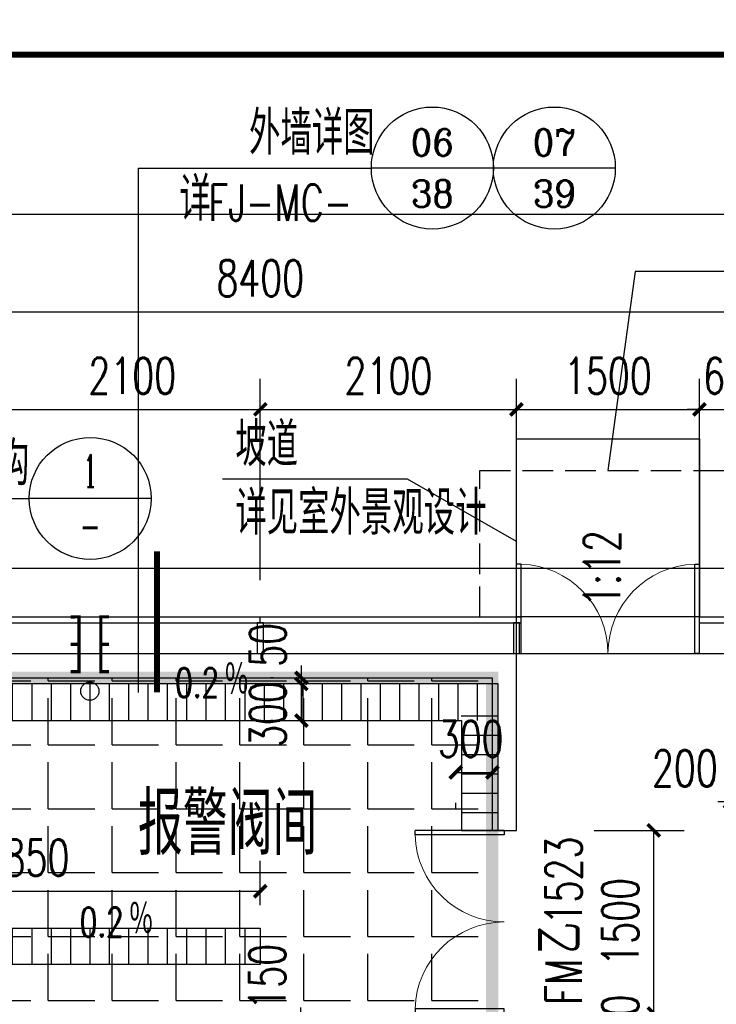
# Model space of a CAD drawing. Extents: x 797781 to 1255204, y 21234 to 1024248.
# Tile 134 of 256: x 898735 to 904446, y 204804 to 212873. Entities that reach past the tile are written whole.
import ezdxf
from ezdxf.enums import TextEntityAlignment as Align

# ---------------------------------------------------------------- set-up
doc = ezdxf.new("R2010")
doc.units = 0
doc.header["$LTSCALE"] = 1000
doc.header["$MEASUREMENT"] = 0
doc.linetypes.add('230303生产综合楼-平面图_t8$0$建筑底图$0$DASH', pattern=[0.35, 0.25, -0.1])
doc.linetypes.add('DASH', pattern=[0.35, 0.25, -0.1])
for name, color, linetype in [('230303生产综合楼-平面图_t8$0$3T_WOOD', 21, 'Continuous'), ('230303生产综合楼-平面图_t8$0$AXIS', 3, 'Continuous'), ('230303生产综合楼-平面图_t8$0$CURTWALL', 4, 'Continuous'), ('230303生产综合楼-平面图_t8$0$DIM_IDEN', 3, 'Continuous'), ('230303生产综合楼-平面图_t8$0$DIM_SYMB', 3, 'Continuous'), ('230303生产综合楼-平面图_t8$0$DOOR_FIRE', 4, 'Continuous'), ('230303生产综合楼-平面图_t8$0$DOOR_FIRE_TEXT', 7, 'Continuous'), ('230303生产综合楼-平面图_t8$0$PUB_DIM', 3, 'Continuous'), ('230303生产综合楼-平面图_t8$0$PUB_HATCH', 8, 'Continuous'), ('230303生产综合楼-平面图_t8$0$PUB_TEXT', 7, 'Continuous'), ('230303生产综合楼-平面图_t8$0$STAIR', 2, 'Continuous'), ('230303生产综合楼-平面图_t8$0$WALL', 40, 'Continuous'), ('230303生产综合楼-平面图_t8$0$WINDOW', 4, 'Continuous'), ('DIM_LEAD', 3, 'Continuous'), ('DIM_SYMB', 3, 'Continuous'), ('PUB_HATCH', 8, 'Continuous'), ('PUB_TEXT', 7, 'Continuous'), ('STAIR', 2, 'Continuous'), ('VALVE_废水', 7, 'Continuous'), ('VPIPE-消防', 1, 'Continuous')]:
    doc.layers.add(name, color=color, linetype=linetype)
doc.styles.add('230303生产综合楼-平面图_t8$0$_TCH_DIM', font='SIMPLEX', dxfattribs={"bigfont": 'GBCBIG'})
doc.styles.add('230303生产综合楼-平面图_T8$0$_TCH_DIM_T3', font='SIMPLEX', dxfattribs={"width": 0.705882, "bigfont": 'GBCBIG'})
doc.styles.add('230303生产综合楼-平面图_t8$0$_TCH_LABEL', font='COMPLEX', dxfattribs={"bigfont": 'GBCBIG'})
doc.styles.add('230303生产综合楼-平面图_t8$0$_TCH_WINDOW', font='SIMPLEX', dxfattribs={"height": 3.5, "bigfont": 'GBCBIG'})
doc.styles.add('_TCH_DIM', font='SIMPLEX', dxfattribs={"bigfont": 'GBCBIG'})
doc.dimstyles.new('230303生产综合楼-平面图_T8$0$_TCH_ARCH&&100', dxfattribs={"dimtxt": 297.5, "dimasz": 100, "dimexe": 250, "dimexo": 300, "dimgap": 126.25, "dimtad": 1, "dimdec": 0, "dimzin": 0, "dimdsep": 46, "dimtxsty": '230303生产综合楼-平面图_T8$0$_TCH_DIM_T3', "dimblk": '230303生产综合楼-平面图_t8$0$_ArchTick', "dimcen": 0.09, "dimclrt": 7, "dimazin": 2, "dimtfac": 1, "dimtdec": 0, "dimtix": 1, "dimtmove": 2, "dimatfit": 3, "dimfxl": 1, "dimtolj": 1, "dimtzin": 0, "dimarcsym": 0})

# ---------------------------------------------------------------- blocks, each defined once
blk = doc.blocks.new('$VALVE$00000547')
at = {"const_width": 30}
for points in [[(0, 100), (-250, 100), (-250, 175)], [(0, 100), (0, 175)], [(0, 100), (250, 100), (250, 175)], [(-250, -175), (-250, -100), (0, -100)], [(0, -175), (0, -100)], [(250, -175), (250, -100), (0, -100)]]:
    blk.add_lwpolyline(points, dxfattribs=at)
blk = doc.blocks.new('1FFSTG')
at = {"layer": 'VALVE_废水', "xscale": 0.9000000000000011, "yscale": 0.9000000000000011, "zscale": 0.9000000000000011, "rotation": 90.02225538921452}
blk.add_blockref('$VALVE$00000547', (1042134.7, 212857.2), dxfattribs=at)
blk = doc.blocks.new('230303生产综合楼-平面图_t8$0$1-XHS')
at = {"layer": 'VPIPE-消防'}
blk.add_circle((1120390.6, -4819.8), 75, dxfattribs=at)
blk = doc.blocks.new('230303生产综合楼-平面图_t8$0$1WZST')
at = {"layer": '230303生产综合楼-平面图_t8$0$3T_WOOD'}
for points in [[(890156.7, 7503.8), (890206.7, 7503.8), (890206.7, 7753.8), (890156.7, 7753.8)], [(892256.7, 7503.8), (892306.7, 7503.8), (892306.7, 7753.8), (892256.7, 7753.8)]]:
    blk.add_lwpolyline(points, close=True, dxfattribs=at)
for points in [[(890181.7, 7753.8), (890181.7, 7803.8)], [(892281.7, 7753.8), (892281.7, 7803.8)]]:
    blk.add_lwpolyline(points, dxfattribs=at)
blk = doc.blocks.new('230303生产综合楼-平面图_t8$0$_ArchTick')
at = {"color": 0, "linetype": 'ByBlock', "const_width": 0.3}
blk.add_lwpolyline([(-0.5, -0.5), (0.5, 0.5)], dxfattribs=at)
blk = doc.blocks.new('*D1089')
at = {"layer": '230303生产综合楼-平面图_t8$0$PUB_DIM', "color": 0, "lineweight": -2, "transparency": 16777216}
for p, q in [((902310.5, 206704.2), (902610.5, 206704.2)), ((902310.5, 206404.2), (902310.5, 206454.2)), ((902610.5, 206404.2), (902610.5, 206454.2))]:
    blk.add_line(p, q, dxfattribs=at)
at = {"layer": 'Defpoints', "color": 0, "transparency": 16777216}
for p in [(902310.5, 206704.2), (902610.5, 206704.2), (902610.5, 206704.2)]:
    blk.add_point(p, dxfattribs=at)
at = {"layer": '230303生产综合楼-平面图_t8$0$PUB_DIM', "color": 0, "lineweight": -2, "transparency": 16777216, "xscale": 100, "yscale": 100, "zscale": 100, "rotation": 180}
blk.add_blockref('230303生产综合楼-平面图_t8$0$_ArchTick', (902310.5, 206704.2), dxfattribs=at)
at = {"layer": '230303生产综合楼-平面图_t8$0$PUB_DIM', "color": 0, "lineweight": -2, "transparency": 16777216, "xscale": 100, "yscale": 100, "zscale": 100}
blk.add_blockref('230303生产综合楼-平面图_t8$0$_ArchTick', (902610.5, 206704.2), dxfattribs=at)
at = {"layer": '230303生产综合楼-平面图_t8$0$PUB_DIM', "color": 7, "transparency": 16777216, "insert": (902432.4, 206979.2), "char_height": 297.5, "attachment_point": 5, "style": '230303生产综合楼-平面图_T8$0$_TCH_DIM_T3'}
blk.add_mtext('\\A1;300', dxfattribs=at)
blk = doc.blocks.new('*D1090')
at = {"layer": '230303生产综合楼-平面图_t8$0$PUB_DIM', "color": 0, "lineweight": -2, "transparency": 16777216}
for p, q in [((900812.5, 207429.2), (900794.5, 207429.2)), ((901044.5, 207129.2), (901044.5, 207429.2)), ((900812.5, 207129.2), (900794.5, 207129.2))]:
    blk.add_line(p, q, dxfattribs=at)
at = {"layer": 'Defpoints', "color": 0, "transparency": 16777216}
for p in [(901044.5, 207429.2), (901112.5, 207429.2), (901112.5, 207129.2)]:
    blk.add_point(p, dxfattribs=at)
at = {"layer": '230303生产综合楼-平面图_t8$0$PUB_DIM', "color": 0, "lineweight": -2, "transparency": 16777216, "xscale": 100, "yscale": 100, "zscale": 100}
for p, rotation in [((901044.5, 207429.2), 90), ((901044.5, 207129.2), 270)]:
    blk.add_blockref('230303生产综合楼-平面图_t8$0$_ArchTick', p, dxfattribs=dict(at, rotation=rotation))
at = {"layer": '230303生产综合楼-平面图_t8$0$PUB_DIM', "color": 7, "transparency": 16777216, "insert": (900769.5, 207182.7), "char_height": 297.5, "attachment_point": 5, "rotation": 90, "style": '230303生产综合楼-平面图_T8$0$_TCH_DIM_T3'}
blk.add_mtext('\\A1;300', dxfattribs=at)
blk = doc.blocks.new('*D1091')
at = {"layer": '230303生产综合楼-平面图_t8$0$PUB_DIM', "color": 0, "lineweight": -2, "transparency": 16777216}
for p, q in [((901044.5, 207479.2), (901044.5, 207579.2)), ((900812.5, 207479.2), (900794.5, 207479.2)), ((901044.5, 207429.2), (901044.5, 207479.2)), ((900812.5, 207429.2), (900794.5, 207429.2)), ((901044.5, 207429.2), (901044.5, 207329.2))]:
    blk.add_line(p, q, dxfattribs=at)
at = {"layer": 'Defpoints', "color": 0, "transparency": 16777216}
for p in [(901044.5, 207479.2), (901112.5, 207479.2), (901112.5, 207429.2)]:
    blk.add_point(p, dxfattribs=at)
at = {"layer": '230303生产综合楼-平面图_t8$0$PUB_DIM', "color": 0, "lineweight": -2, "transparency": 16777216, "xscale": 100, "yscale": 100, "zscale": 100}
for p, rotation in [((901044.5, 207479.2), 270), ((901044.5, 207429.2), 90)]:
    blk.add_blockref('230303生产综合楼-平面图_t8$0$_ArchTick', p, dxfattribs=dict(at, rotation=rotation))
at = {"layer": '230303生产综合楼-平面图_t8$0$PUB_DIM', "color": 7, "transparency": 16777216, "insert": (900769.5, 207749.2), "char_height": 297.5, "attachment_point": 5, "rotation": 90, "style": '230303生产综合楼-平面图_T8$0$_TCH_DIM_T3'}
blk.add_mtext('\\A1;50', dxfattribs=at)
blk = doc.blocks.new('*D1094')
at = {"layer": '230303生产综合楼-平面图_t8$0$PUB_DIM', "color": 0, "lineweight": -2, "transparency": 16777216}
for p, q in [((896858, 205616), (896858, 205981.1)), ((900708, 205616), (900708, 205981.1)), ((896858, 205731.1), (900708, 205731.1))]:
    blk.add_line(p, q, dxfattribs=at)
at = {"layer": 'Defpoints', "color": 0, "transparency": 16777216}
for p in [(900708, 205731.1), (896858, 205316), (900708, 205316)]:
    blk.add_point(p, dxfattribs=at)
at = {"layer": '230303生产综合楼-平面图_t8$0$PUB_DIM', "color": 0, "lineweight": -2, "transparency": 16777216, "xscale": 100, "yscale": 100, "zscale": 100, "rotation": 180}
blk.add_blockref('230303生产综合楼-平面图_t8$0$_ArchTick', (896858, 205731.1), dxfattribs=at)
at = {"layer": '230303生产综合楼-平面图_t8$0$PUB_DIM', "color": 0, "lineweight": -2, "transparency": 16777216, "xscale": 100, "yscale": 100, "zscale": 100}
blk.add_blockref('230303生产综合楼-平面图_t8$0$_ArchTick', (900708, 205731.1), dxfattribs=at)
at = {"layer": '230303生产综合楼-平面图_t8$0$PUB_DIM', "color": 7, "transparency": 16777216, "insert": (898783, 206006.1), "char_height": 297.5, "attachment_point": 5, "style": '230303生产综合楼-平面图_T8$0$_TCH_DIM_T3'}
blk.add_mtext('\\A1;3850', dxfattribs=at)
blk = doc.blocks.new('*D1302')
at = {"layer": '230303生产综合楼-平面图_t8$0$PUB_DIM', "color": 0, "lineweight": -2, "transparency": 16777216}
for p, q in [((901040, 204679.2), (901040, 204779.2)), ((901408, 204679.2), (900790, 204679.2)), ((901040, 204529.2), (901040, 204679.2)), ((901408, 204529.2), (900790, 204529.2)), ((901040, 204529.2), (901040, 204429.2))]:
    blk.add_line(p, q, dxfattribs=at)
at = {"layer": 'Defpoints', "color": 0, "transparency": 16777216}
for p in [(901040, 204679.2), (901708, 204679.2), (901708, 204529.2)]:
    blk.add_point(p, dxfattribs=at)
at = {"layer": '230303生产综合楼-平面图_t8$0$PUB_DIM', "color": 0, "lineweight": -2, "transparency": 16777216, "xscale": 100, "yscale": 100, "zscale": 100}
for p, rotation in [((901040, 204679.2), 270), ((901040, 204529.2), 90)]:
    blk.add_blockref('230303生产综合楼-平面图_t8$0$_ArchTick', p, dxfattribs=dict(at, rotation=rotation))
at = {"layer": '230303生产综合楼-平面图_t8$0$PUB_DIM', "color": 7, "transparency": 16777216, "insert": (900765, 205029.2), "char_height": 297.5, "attachment_point": 5, "rotation": 90, "style": '230303生产综合楼-平面图_T8$0$_TCH_DIM_T3'}
blk.add_mtext('\\A1;150', dxfattribs=at)
blk = doc.blocks.new('*D1308')
at = {"layer": '230303生产综合楼-平面图_t8$0$PUB_DIM', "color": 0, "lineweight": -2, "transparency": 16777216}
for p, q in [((904558, 206615), (904558, 206212.8)), ((904758, 206615), (904758, 206212.8)), ((904558, 206462.8), (904458, 206462.8)), ((904558, 206462.8), (904758, 206462.8)), ((904758, 206462.8), (904858, 206462.8))]:
    blk.add_line(p, q, dxfattribs=at)
at = {"layer": 'Defpoints', "color": 0, "transparency": 16777216}
for p in [(904558, 206915), (904758, 206915), (904758, 206462.8)]:
    blk.add_point(p, dxfattribs=at)
at = {"layer": '230303生产综合楼-平面图_t8$0$PUB_DIM', "color": 0, "lineweight": -2, "transparency": 16777216, "xscale": 100, "yscale": 100, "zscale": 100}
blk.add_blockref('230303生产综合楼-平面图_t8$0$_ArchTick', (904558, 206462.8), dxfattribs=at)
at = {"layer": '230303生产综合楼-平面图_t8$0$PUB_DIM', "color": 0, "lineweight": -2, "transparency": 16777216, "xscale": 100, "yscale": 100, "zscale": 100, "rotation": 180}
blk.add_blockref('230303生产综合楼-平面图_t8$0$_ArchTick', (904758, 206462.8), dxfattribs=at)
at = {"layer": '230303生产综合楼-平面图_t8$0$PUB_DIM', "color": 7, "transparency": 16777216, "insert": (904188, 206737.8), "char_height": 297.5, "attachment_point": 5, "style": '230303生产综合楼-平面图_T8$0$_TCH_DIM_T3'}
blk.add_mtext('\\A1;200', dxfattribs=at)
blk = doc.blocks.new('*D1310')
at = {"layer": '230303生产综合楼-平面图_t8$0$PUB_DIM', "color": 0, "lineweight": -2, "transparency": 16777216}
for p, q in [((903933.6, 204729.2), (903933.6, 204829.2)), ((903445.7, 204729.2), (904183.6, 204729.2)), ((903933.6, 204679.2), (903933.6, 204729.2)), ((903445.7, 204679.2), (904183.6, 204679.2)), ((903933.6, 204679.2), (903933.6, 204579.2))]:
    blk.add_line(p, q, dxfattribs=at)
at = {"layer": 'Defpoints', "color": 0, "transparency": 16777216}
for p in [(903145.7, 204729.2), (903933.6, 204729.2), (903145.7, 204679.2)]:
    blk.add_point(p, dxfattribs=at)
at = {"layer": '230303生产综合楼-平面图_t8$0$PUB_DIM', "color": 0, "lineweight": -2, "transparency": 16777216, "xscale": 100, "yscale": 100, "zscale": 100}
for p, rotation in [((903933.6, 204729.2), 270), ((903933.6, 204679.2), 90)]:
    blk.add_blockref('230303生产综合楼-平面图_t8$0$_ArchTick', p, dxfattribs=dict(at, rotation=rotation))
at = {"layer": '230303生产综合楼-平面图_t8$0$PUB_DIM', "color": 7, "transparency": 16777216, "insert": (903658.6, 204704.2), "char_height": 297.5, "attachment_point": 5, "rotation": 90, "style": '230303生产综合楼-平面图_T8$0$_TCH_DIM_T3'}
blk.add_mtext('\\A1;50', dxfattribs=at)
blk = doc.blocks.new('*D1311')
at = {"layer": '230303生产综合楼-平面图_t8$0$PUB_DIM', "color": 0, "lineweight": -2, "transparency": 16777216}
for p, q in [((903445.7, 206229.2), (904183.6, 206229.2)), ((903933.6, 204729.2), (903933.6, 206229.2)), ((903445.7, 204729.2), (904183.6, 204729.2))]:
    blk.add_line(p, q, dxfattribs=at)
at = {"layer": 'Defpoints', "color": 0, "transparency": 16777216}
for p in [(903145.7, 206229.2), (903933.6, 206229.2), (903145.7, 204729.2)]:
    blk.add_point(p, dxfattribs=at)
at = {"layer": '230303生产综合楼-平面图_t8$0$PUB_DIM', "color": 0, "lineweight": -2, "transparency": 16777216, "xscale": 100, "yscale": 100, "zscale": 100}
for p, rotation in [((903933.6, 206229.2), 90), ((903933.6, 204729.2), 270)]:
    blk.add_blockref('230303生产综合楼-平面图_t8$0$_ArchTick', p, dxfattribs=dict(at, rotation=rotation))
at = {"layer": '230303生产综合楼-平面图_t8$0$PUB_DIM', "color": 7, "transparency": 16777216, "insert": (903658.6, 205479.2), "char_height": 297.5, "attachment_point": 5, "rotation": 90, "style": '230303生产综合楼-平面图_T8$0$_TCH_DIM_T3'}
blk.add_mtext('\\A1;1500', dxfattribs=at)
blk = doc.blocks.new('230303生产综合楼-平面图_t8$0$$DorLib2D$00000002')
for p, q in [((-0.5, 0), (-0.5, 0.4875)), ((-0.475, 0.4875), (-0.5, 0.4875)), ((-0.475, 0), (-0.475, 0.4875)), ((0.475, 0), (0.475, 0.4875)), ((0.475, 0.4875), (0.5, 0.4875)), ((0.5, 0), (0.5, 0.4875)), ((-0.5, 0), (-0.475, 0)), ((0.5, 0), (0.475, 0))]:
    blk.add_line(p, q)
at = {"lineweight": 13}
for centre, start, end in [((-0.4875, 0), 0, 88.5307), ((0.4875, 0), 91.4693, 180)]:
    blk.add_arc(centre, 0.4875, start, end, dxfattribs=at)
blk = doc.blocks.new('*D1402')
at = {"layer": '230303生产综合楼-平面图_t8$0$AXIS', "color": 0, "lineweight": -2, "transparency": 16777216}
for p, q in [((898608, 208279.2), (898608, 209929.2)), ((900708, 208279.2), (900708, 209929.2)), ((898608, 209679.2), (900708, 209679.2))]:
    blk.add_line(p, q, dxfattribs=at)
at = {"layer": 'Defpoints', "color": 0, "transparency": 16777216}
for p in [(900708, 209679.2), (898608, 207979.2), (900708, 207979.2)]:
    blk.add_point(p, dxfattribs=at)
at = {"layer": '230303生产综合楼-平面图_t8$0$AXIS', "color": 0, "lineweight": -2, "transparency": 16777216, "xscale": 100, "yscale": 100, "zscale": 100, "rotation": 180}
blk.add_blockref('230303生产综合楼-平面图_t8$0$_ArchTick', (898608, 209679.2), dxfattribs=at)
at = {"layer": '230303生产综合楼-平面图_t8$0$AXIS', "color": 0, "lineweight": -2, "transparency": 16777216, "xscale": 100, "yscale": 100, "zscale": 100}
blk.add_blockref('230303生产综合楼-平面图_t8$0$_ArchTick', (900708, 209679.2), dxfattribs=at)
at = {"layer": '230303生产综合楼-平面图_t8$0$AXIS', "color": 7, "transparency": 16777216, "insert": (899658, 209954.2), "char_height": 297.5, "attachment_point": 5, "style": '230303生产综合楼-平面图_T8$0$_TCH_DIM_T3'}
blk.add_mtext('\\A1;2100', dxfattribs=at)
blk = doc.blocks.new('*D1403')
at = {"layer": '230303生产综合楼-平面图_t8$0$AXIS', "color": 0, "lineweight": -2, "transparency": 16777216}
for p, q in [((900708, 208279.2), (900708, 209929.2)), ((902808, 208279.2), (902808, 209929.2)), ((900708, 209679.2), (902808, 209679.2))]:
    blk.add_line(p, q, dxfattribs=at)
at = {"layer": 'Defpoints', "color": 0, "transparency": 16777216}
for p in [(902808, 209679.2), (900708, 207979.2), (902808, 207979.2)]:
    blk.add_point(p, dxfattribs=at)
at = {"layer": '230303生产综合楼-平面图_t8$0$AXIS', "color": 0, "lineweight": -2, "transparency": 16777216, "xscale": 100, "yscale": 100, "zscale": 100, "rotation": 180}
blk.add_blockref('230303生产综合楼-平面图_t8$0$_ArchTick', (900708, 209679.2), dxfattribs=at)
at = {"layer": '230303生产综合楼-平面图_t8$0$AXIS', "color": 0, "lineweight": -2, "transparency": 16777216, "xscale": 100, "yscale": 100, "zscale": 100}
blk.add_blockref('230303生产综合楼-平面图_t8$0$_ArchTick', (902808, 209679.2), dxfattribs=at)
at = {"layer": '230303生产综合楼-平面图_t8$0$AXIS', "color": 7, "transparency": 16777216, "insert": (901758, 209954.2), "char_height": 297.5, "attachment_point": 5, "style": '230303生产综合楼-平面图_T8$0$_TCH_DIM_T3'}
blk.add_mtext('\\A1;2100', dxfattribs=at)
blk = doc.blocks.new('*D1404')
at = {"layer": '230303生产综合楼-平面图_t8$0$AXIS', "color": 0, "lineweight": -2, "transparency": 16777216}
for p, q in [((902808, 208279.2), (902808, 209929.2)), ((904308, 208279.2), (904308, 209929.2)), ((902808, 209679.2), (904308, 209679.2))]:
    blk.add_line(p, q, dxfattribs=at)
at = {"layer": 'Defpoints', "color": 0, "transparency": 16777216}
for p in [(904308, 209679.2), (902808, 207979.2), (904308, 207979.2)]:
    blk.add_point(p, dxfattribs=at)
at = {"layer": '230303生产综合楼-平面图_t8$0$AXIS', "color": 0, "lineweight": -2, "transparency": 16777216, "xscale": 100, "yscale": 100, "zscale": 100, "rotation": 180}
blk.add_blockref('230303生产综合楼-平面图_t8$0$_ArchTick', (902808, 209679.2), dxfattribs=at)
at = {"layer": '230303生产综合楼-平面图_t8$0$AXIS', "color": 0, "lineweight": -2, "transparency": 16777216, "xscale": 100, "yscale": 100, "zscale": 100}
blk.add_blockref('230303生产综合楼-平面图_t8$0$_ArchTick', (904308, 209679.2), dxfattribs=at)
at = {"layer": '230303生产综合楼-平面图_t8$0$AXIS', "color": 7, "transparency": 16777216, "insert": (903558, 209954.2), "char_height": 297.5, "attachment_point": 5, "style": '230303生产综合楼-平面图_T8$0$_TCH_DIM_T3'}
blk.add_mtext('\\A1;1500', dxfattribs=at)
blk = doc.blocks.new('*D1405')
at = {"layer": '230303生产综合楼-平面图_t8$0$AXIS', "color": 0, "lineweight": -2, "transparency": 16777216}
for p, q in [((904308, 208279.2), (904308, 209929.2)), ((904908, 208279.2), (904908, 209929.2)), ((904308, 209679.2), (904208, 209679.2)), ((904308, 209679.2), (904908, 209679.2)), ((904908, 209679.2), (905008, 209679.2))]:
    blk.add_line(p, q, dxfattribs=at)
at = {"layer": 'Defpoints', "color": 0, "transparency": 16777216}
for p in [(904908, 209679.2), (904308, 207979.2), (904908, 207979.2)]:
    blk.add_point(p, dxfattribs=at)
at = {"layer": '230303生产综合楼-平面图_t8$0$AXIS', "color": 0, "lineweight": -2, "transparency": 16777216, "xscale": 100, "yscale": 100, "zscale": 100}
blk.add_blockref('230303生产综合楼-平面图_t8$0$_ArchTick', (904308, 209679.2), dxfattribs=at)
at = {"layer": '230303生产综合楼-平面图_t8$0$AXIS', "color": 0, "lineweight": -2, "transparency": 16777216, "xscale": 100, "yscale": 100, "zscale": 100, "rotation": 180}
blk.add_blockref('230303生产综合楼-平面图_t8$0$_ArchTick', (904908, 209679.2), dxfattribs=at)
at = {"layer": '230303生产综合楼-平面图_t8$0$AXIS', "color": 7, "transparency": 16777216, "insert": (904608, 209954.2), "char_height": 297.5, "attachment_point": 5, "style": '230303生产综合楼-平面图_T8$0$_TCH_DIM_T3'}
blk.add_mtext('\\A1;600', dxfattribs=at)
blk = doc.blocks.new('*D1516')
at = {"layer": '230303生产综合楼-平面图_t8$0$AXIS', "color": 0, "lineweight": -2, "transparency": 16777216}
for p, q in [((896508, 208279.2), (896508, 210729.2)), ((904908, 208279.2), (904908, 210729.2)), ((896508, 210479.2), (904908, 210479.2))]:
    blk.add_line(p, q, dxfattribs=at)
at = {"layer": 'Defpoints', "color": 0, "transparency": 16777216}
for p in [(904908, 210479.2), (896508, 207979.2), (904908, 207979.2)]:
    blk.add_point(p, dxfattribs=at)
at = {"layer": '230303生产综合楼-平面图_t8$0$AXIS', "color": 0, "lineweight": -2, "transparency": 16777216, "xscale": 100, "yscale": 100, "zscale": 100, "rotation": 180}
blk.add_blockref('230303生产综合楼-平面图_t8$0$_ArchTick', (896508, 210479.2), dxfattribs=at)
at = {"layer": '230303生产综合楼-平面图_t8$0$AXIS', "color": 0, "lineweight": -2, "transparency": 16777216, "xscale": 100, "yscale": 100, "zscale": 100}
blk.add_blockref('230303生产综合楼-平面图_t8$0$_ArchTick', (904908, 210479.2), dxfattribs=at)
at = {"layer": '230303生产综合楼-平面图_t8$0$AXIS', "color": 7, "transparency": 16777216, "insert": (900708, 210754.2), "char_height": 297.5, "attachment_point": 5, "style": '230303生产综合楼-平面图_T8$0$_TCH_DIM_T3'}
blk.add_mtext('\\A1;8400', dxfattribs=at)
blk = doc.blocks.new('*D1528')
at = {"layer": '230303生产综合楼-平面图_t8$0$AXIS', "color": 0, "lineweight": -2, "transparency": 16777216}
for p, q in [((895858, 208579.2), (895858, 211529.2)), ((989558, 208579.2), (989558, 211529.2)), ((895858, 211279.2), (989558, 211279.2))]:
    blk.add_line(p, q, dxfattribs=at)
at = {"layer": 'Defpoints', "color": 0, "transparency": 16777216}
for p in [(989558, 211279.2), (895858, 208279.2), (989558, 208279.2)]:
    blk.add_point(p, dxfattribs=at)
at = {"layer": '230303生产综合楼-平面图_t8$0$AXIS', "color": 0, "lineweight": -2, "transparency": 16777216, "xscale": 100, "yscale": 100, "zscale": 100, "rotation": 180}
blk.add_blockref('230303生产综合楼-平面图_t8$0$_ArchTick', (895858, 211279.2), dxfattribs=at)
at = {"layer": '230303生产综合楼-平面图_t8$0$AXIS', "color": 0, "lineweight": -2, "transparency": 16777216, "xscale": 100, "yscale": 100, "zscale": 100}
blk.add_blockref('230303生产综合楼-平面图_t8$0$_ArchTick', (989558, 211279.2), dxfattribs=at)
at = {"layer": '230303生产综合楼-平面图_t8$0$AXIS', "color": 7, "transparency": 16777216, "insert": (942708, 211554.2), "char_height": 297.5, "attachment_point": 5, "style": '230303生产综合楼-平面图_T8$0$_TCH_DIM_T3'}
blk.add_mtext('\\A1;93700', dxfattribs=at)

msp = doc.modelspace()

# ---------------------------------------------------------------- hatches: boundary and pattern name
at = {"layer": '230303生产综合楼-平面图_t8$0$PUB_HATCH'}
h = msp.add_hatch(dxfattribs=at)
h.set_pattern_fill('ANSI31', color=256, scale=100, angle=45)
h.set_pattern_definition([(90, (33648.88, 200125.3), (-158.75, 1e-14), [])])
h.paths.add_polyline_path([(902608, 207429.2), (896508, 207429.2), (896508, 207129.2), (902608, 207129.2)])
h.paths.add_polyline_path([(896858, 205129.2), (900708, 205129.2), (900708, 205429.2), (896858, 205429.2)], flags=16)
h = msp.add_hatch(dxfattribs=at)
h.set_pattern_fill('ANSI31', color=256, scale=100, angle=315)
h.set_pattern_definition([(0, (0, 0), (4e-14, 158.75), [])])
h.paths.add_polyline_path([(896855.5, 207179.2), (896555.5, 207179.2), (896555.5, 205129.2), (896855.5, 205129.2)])
h.paths.add_polyline_path([(902655.5, 207179.2), (902355.5, 207179.2), (902355.5, 206229.2), (902655.5, 206229.2)])
at = {"layer": 'PUB_HATCH'}
h = msp.add_hatch(dxfattribs=at)
h.set_pattern_fill('ANGLE', color=256, scale=150)
h.set_pattern_definition([(0, (0, 0), (0, 523.875), [381, -142.875]), (90, (0, 0), (-523.875, 3e-14), [381, -142.875])])
h.paths.add_polyline_path([(896358, 207479.2), (902608, 207479.2), (902608, 204529.2), (896358, 204529.2)])

# ---------------------------------------------------------------- linework, layer by layer
at = {"color": 6, "const_width": 50}
msp.add_lwpolyline([(895085, 213586, 0.414214), (896085, 212586), (909772.2, 212586, 0.414214), (910772.2, 213586), (910772.2, 219752.8, 0.414214), (909772.2, 220752.8), (896085, 220752.8, 0.414214), (895085, 219752.8)], format="xyb", close=True, dxfattribs=at)
at = {"color": 2, "linetype": '230303生产综合楼-平面图_t8$0$建筑底图$0$DASH', "const_width": 100}
msp.add_lwpolyline([(896358, 207479.2), (902608, 207479.2), (902608, 204529.2), (896358, 204529.2)], close=True, dxfattribs=at)
msp.add_lwpolyline([(896558, 205129.2), (896858, 205129.2), (896858, 207129.2), (896858, 207129.2), (902358, 207129.2), (902358, 207129.2), (902358, 206229.2), (902358, 206229.2), (902658, 206229.2), (902658, 207429.2), (896558, 207429.2)], close=True)
msp.add_lwpolyline([(896858, 205429.2), (900708, 205429.2), (900708, 205129.2), (896858, 205129.2)])
at = {"layer": '230303生产综合楼-平面图_t8$0$CURTWALL'}
for points in [[(895858, 195679.2), (895858, 207979.2), (902845.5, 207979.2)], [(904308, 207979.2), (950154.7, 207979.2)], [(895908, 195679.2), (895908, 207929.2), (902845.5, 207929.2)], [(904308, 207929.2), (950154.7, 207929.2)], [(939908, 181229.2), (896158, 181229.2), (896158, 207679.2), (950154.7, 207679.2)]]:
    msp.add_lwpolyline(points, dxfattribs=at)
at = {"layer": '230303生产综合楼-平面图_t8$0$DIM_IDEN'}
for p, q in [((899710.5, 211657.2), (901618.2, 211657.2)), ((899710.5, 207360.4), (899710.5, 211657.2)), ((902618.2, 211657.2), (901618.2, 211657.2)), ((903618.2, 211657.2), (902618.2, 211657.2)), ((897566.8, 208949.5), (898813.8, 208949.5)), ((899813.8, 208949.5), (898813.8, 208949.5))]:
    msp.add_line(p, q, dxfattribs=at)
at = {"layer": '230303生产综合楼-平面图_t8$0$DIM_IDEN', "const_width": 50}
msp.add_lwpolyline([(899860.5, 207360.4), (899860.5, 208515.9)], dxfattribs=at)
at = {"layer": '230303生产综合楼-平面图_t8$0$DIM_IDEN'}
for centre in [(902118.2, 211657.2), (903118.2, 211657.2), (899313.8, 208949.5)]:
    msp.add_circle(centre, 500, dxfattribs=at)
at = {"layer": '230303生产综合楼-平面图_t8$0$DIM_SYMB'}
msp.add_lwpolyline([(906347.4, 210808.8), (903782.2, 210808.8), (903558, 209179.2)], dxfattribs=at)
at = {"layer": '230303生产综合楼-平面图_t8$0$STAIR', "linetype": 'DASH'}
msp.add_lwpolyline([(902508, 207979.2), (902508, 209179.2), (904608, 209179.2), (904608, 207979.2)], dxfattribs=at)
at = {"layer": '230303生产综合楼-平面图_t8$0$WALL'}
for p, q in [((896158, 207679.2), (902608, 207679.2)), ((902608, 207679.2), (902608, 207679.2)), ((902608, 207679.2), (902808, 207679.2)), ((902808, 207579.2), (902808, 207679.2)), ((902808, 206229.2), (902808, 207579.2)), ((896358, 207479.2), (902608, 207479.2)), ((902608, 207479.2), (902608, 206229.2)), ((902608, 206229.2), (902808, 206229.2))]:
    msp.add_line(p, q, dxfattribs=at)
at = {"layer": 'DIM_LEAD'}
for p, q in [((901914.1, 209108.3), (900398, 209108.3)), ((902808, 208597.6), (901914.1, 209108.3)), ((902808, 208597.6), (901914.1, 209108.3))]:
    msp.add_line(p, q, dxfattribs=at)
at = {"layer": 'DIM_SYMB'}
for points in [[(903761.7, 208060.2, 0, 0, 0), (903761.7, 208694.5, 80, 0, 0), (903761.7, 208994.5, 0, 0, 0)], [(900544.5, 207236.7, 0, 0, 0), (899857.1, 207236.7, 64, 0, 0), (899617.1, 207236.7, 0, 0, 0)], [(899761.6, 205274.2, 0, 0, 0), (899074.3, 205274.2, 64, 0, 0), (898834.3, 205274.2, 0, 0, 0)]]:
    msp.add_lwpolyline(points, format="xyseb", dxfattribs=at)
at = {"layer": 'PUB_HATCH'}
msp.add_lwpolyline([(895458, 208379.2), (964094.7, 208379.2), (989958, 205659.4), (989958, 177801.7), (964021.3, 180529.2), (895458, 180529.2)], close=True, dxfattribs=at)
at = {"layer": 'STAIR', "color": 2}
msp.add_lwpolyline([(902808, 209437.1), (904308, 209437.1), (904308, 207979.2), (902808, 207979.2)], close=True, dxfattribs=at)

# ---------------------------------------------------------------- block references
for name, p in [('1FFSTG', (-142824.1, -5103)), ('230303生产综合楼-平面图_t8$0$1WZST', (10526.3, 200175.3)), ('230303生产综合楼-平面图_t8$0$1-XHS', (-221080.1, 212189.9))]:
    msp.add_blockref(name, p)
at = {"layer": '230303生产综合楼-平面图_t8$0$DOOR_FIRE', "xscale": -1500, "yscale": 1500, "zscale": 200, "rotation": 90}
msp.add_blockref('230303生产综合楼-平面图_t8$0$$DorLib2D$00000002', (902708, 205479.2), dxfattribs=at)
at = {"layer": '230303生产综合楼-平面图_t8$0$WINDOW', "xscale": 1500, "yscale": 1500, "zscale": 100, "rotation": 2.563287e-10}
msp.add_blockref('230303生产综合楼-平面图_t8$0$$DorLib2D$00000002', (903558, 207679.2), dxfattribs=at)

# ---------------------------------------------------------------- texts
at = {"layer": '230303生产综合楼-平面图_t8$0$DOOR_FIRE_TEXT', "style": '230303生产综合楼-平面图_t8$0$_TCH_WINDOW', "width": 0.705882}
for s, p in [('1523', (903343, 205458.3)), ('FM', (903343, 204800))]:
    msp.add_text(s, height=297.5, rotation=90, dxfattribs=at).set_placement(p)
at = {"layer": '230303生产综合楼-平面图_t8$0$DOOR_FIRE_TEXT', "style": '230303生产综合楼-平面图_t8$0$_TCH_WINDOW'}
msp.add_text('乙', height=357.4, rotation=90, dxfattribs=at).set_placement((903343, 205220))
at = {"layer": '230303生产综合楼-平面图_t8$0$PUB_TEXT', "style": '230303生产综合楼-平面图_t8$0$_TCH_DIM'}
for s, height, p in [('排水沟', 357.45, (898046, 209058.2)), ('报警阀间', 510.64, (899704.9, 206028.5))]:
    msp.add_text(s, height=height, dxfattribs=at).set_placement(p)
at = {"layer": '230303生产综合楼-平面图_t8$0$PUB_TEXT', "style": '230303生产综合楼-平面图_t8$0$_TCH_LABEL'}
msp.add_text('1', height=267.7, dxfattribs=at).set_placement((899256.4, 209041.1), (899371.2, 209041.1), align=Align.FIT)
at = {"layer": '230303生产综合楼-平面图_t8$0$PUB_TEXT', "style": '230303生产综合楼-平面图_t8$0$_TCH_LABEL', "width": 0.777778}
msp.add_text('-', height=261, dxfattribs=at).set_placement((899226.8, 208595.9), (899400.8, 208595.9), align=Align.FIT)
at = {"layer": 'PUB_TEXT'}
for s, height, style, p in [('外墙详图', 357.45, '230303生产综合楼-平面图_t8$0$_TCH_DIM', (900615.8, 211765.9)), ('详', 357.4, '230303生产综合楼-平面图_t8$0$_TCH_DIM', (900044.9, 211224.5)), ('坡道', 357.45, '230303生产综合楼-平面图_t8$0$_TCH_DIM', (900503, 209213.3)), ('详见室外景观设计', 357.45, '230303生产综合楼-平面图_t8$0$_TCH_DIM', (900503, 208653.3)), ('％', 286, '_TCH_DIM', (900410.4, 207320.7)), ('％', 286, '_TCH_DIM', (899627.6, 205358.2))]:
    msp.add_text(s, height=height, dxfattribs=dict(at, style=style)).set_placement(p)
at = {"layer": 'PUB_TEXT', "style": '230303生产综合楼-平面图_t8$0$_TCH_LABEL'}
for s, height, p, p2 in [('06', 219.66, (901940.4, 211756.3), (902296, 211756.3)), ('07', 219.66, (902940.4, 211756.3), (903296, 211756.3)), ('38', 221.93, (901943.8, 211336.6), (902292.6, 211336.6)), ('39', 221.93, (902943.8, 211336.6), (903292.6, 211336.6))]:
    msp.add_text(s, height=height, dxfattribs=at).set_placement(p, p2, align=Align.FIT)
at = {"layer": 'PUB_TEXT', "width": 0.705882}
for s, height, style, p in [('FJ-MC-', 297.5, '230303生产综合楼-平面图_t8$0$_TCH_DIM', (900283.2, 211224.5)), ('0.2', 238, '_TCH_DIM', (900010.4, 207320.7)), ('0.2', 238, '_TCH_DIM', (899227.6, 205358.2))]:
    msp.add_text(s, height=height, dxfattribs=dict(at, style=style)).set_placement(p)
at = {"layer": 'PUB_TEXT', "style": '_TCH_DIM', "width": 0.705882}
msp.add_text('1:12', height=297.5, rotation=90, dxfattribs=at).set_placement((903656.7, 208060.2))

# ---------------------------------------------------------------- dimensions: what is measured, and where the dimension line sits
at = {"layer": '230303生产综合楼-平面图_t8$0$AXIS'}
for p1, p2, distance, picture, middle in [((895858, 208279.2), (989558, 208279.2), 3000, '*D1528', (942708, 211554.2)), ((896508, 207979.2), (904908, 207979.2), 2500, '*D1516', (900708, 210754.2)), ((898608, 207979.2), (900708, 207979.2), 1700, '*D1402', (899658, 209954.2)), ((900708, 207979.2), (902808, 207979.2), 1700, '*D1403', (901758, 209954.2)), ((902808, 207979.2), (904308, 207979.2), 1700, '*D1404', (903558, 209954.2)), ((904308, 207979.2), (904908, 207979.2), 1700, '*D1405', (904608, 209954.2))]:
    dim = msp.add_aligned_dim(p1=p1, p2=p2, distance=distance, dimstyle='230303生产综合楼-平面图_T8$0$_TCH_ARCH&&100', dxfattribs=at)
    dim.commit()
    dim.dimension.update_dxf_attribs({"geometry": picture, "text_midpoint": middle})
at = {"layer": '230303生产综合楼-平面图_t8$0$PUB_DIM'}
for base, p1, p2, angle, picture, middle in [((901044.5, 207479.2), (901112.5, 207429.2), (901112.5, 207479.2), 90, '*D1091', (900769.5, 207749.2)), ((901044.5, 207429.2), (901112.5, 207129.2), (901112.5, 207429.2), 90, '*D1090', (900769.5, 207182.7)), ((902610.5, 206704.2), (902310.5, 206704.2), (902610.5, 206704.2), 0, '*D1089', (902432.4, 206979.2)), ((904758, 206462.8), (904558, 206915), (904758, 206915), 0, '*D1308', (904188, 206737.8)), ((901040, 204679.2), (901708, 204529.2), (901708, 204679.2), 90, '*D1302', (900765, 205029.2))]:
    dim = msp.add_linear_dim(base=base, p1=p1, p2=p2, angle=angle, dimstyle='230303生产综合楼-平面图_T8$0$_TCH_ARCH&&100', dxfattribs=at)
    dim.commit()
    dim.dimension.update_dxf_attribs({"geometry": picture, "text_midpoint": middle, "dimtype": 161})
for p1, p2, distance, picture, middle in [((903145.7, 204729.2), (903145.7, 206229.2), -787.9, '*D1311', (903658.6, 205479.2)), ((896858, 205316), (900708, 205316), 415.1, '*D1094', (898783, 206006.1)), ((903145.7, 204679.2), (903145.7, 204729.2), -787.9, '*D1310', (903658.6, 204704.2))]:
    dim = msp.add_aligned_dim(p1=p1, p2=p2, distance=distance, dimstyle='230303生产综合楼-平面图_T8$0$_TCH_ARCH&&100', dxfattribs=at)
    dim.commit()
    dim.dimension.update_dxf_attribs({"geometry": picture, "text_midpoint": middle})

doc.saveas('drawing.dxf')
